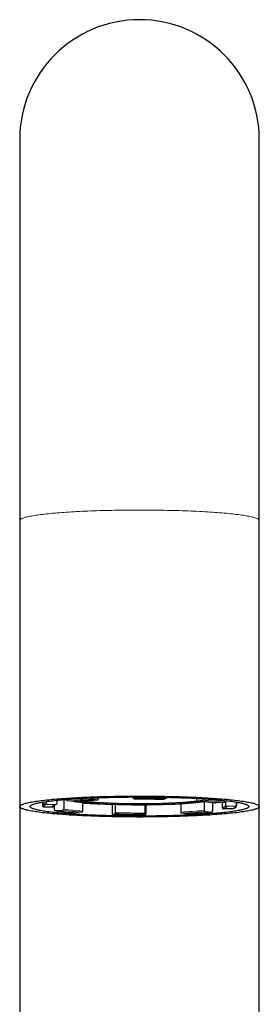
# Model space of a CAD drawing. Header units: millimetres. Extents: x 8 to 776, y 12 to 790.
# Tile 13 of 16: x 385 to 408, y 695 to 790. Entities that reach past the tile are written whole.
import ezdxf

# ---------------------------------------------------------------- set-up
doc = ezdxf.new("R2010")
doc.units = ezdxf.units.MM

msp = doc.modelspace()

# ---------------------------------------------------------------- linework, layer by layer
at = {"color": 7, "linetype": 'Continuous', "lineweight": 30}
for p, q in [((384.646, 778.276), (384.646, 741.776)), ((407.596, 741.776), (407.596, 778.276)), ((384.646, 741.776), (384.646, 714.381)), ((407.596, 714.381), (407.596, 741.776)), ((388.205, 714.981), (388.205, 714.684)), ((388.569, 715.016), (388.705, 715.023)), ((388.881, 715.044), (388.881, 714.135)), ((389.099, 715.061), (389.14, 715.047)), ((389.14, 715.064), (389.14, 715.018)), ((389.853, 714.864), (389.215, 714.913)), ((391.662, 715.211), (391.662, 715.195)), ((391.71, 715.088), (392.118, 715.022)), ((392.166, 715.23), (392.166, 715.114)), ((395.529, 715.296), (395.529, 715.293)), ((395.59, 715.11), (395.535, 715.185)), ((395.59, 715.11), (395.59, 715.11)), ((398.472, 715.082), (398.469, 715.082)), ((398.711, 715.154), (398.472, 715.082)), ((398.739, 715.269), (398.739, 715.262)), ((401.571, 715.164), (401.571, 715.023)), ((401.638, 714.93), (402.199, 714.985)), ((402.265, 715.123), (402.265, 715.092)), ((404.282, 714.956), (404.282, 714.871)), ((404.354, 714.948), (404.354, 714.527)), ((384.646, 714.381), (384.646, 639.527)), ((386.821, 714.803), (386.821, 714.481)), ((387.788, 714.335), (386.94, 714.33)), ((387.197, 714.861), (387.197, 714.71)), ((387.293, 714.608), (388.109, 714.587)), ((387.888, 714.486), (387.888, 714.435)), ((387.959, 714.526), (387.959, 714.091)), ((388.047, 713.995), (388.793, 714.031)), ((389.863, 714.864), (389.853, 714.864)), ((390.67, 714.782), (390.67, 713.939)), ((393.503, 714.596), (393.523, 714.602)), ((393.503, 714.596), (393.503, 713.7)), ((393.798, 714.594), (393.798, 713.788)), ((396.646, 714.561), (396.646, 713.76)), ((396.713, 714.561), (396.713, 713.669)), ((400.076, 714.665), (400.076, 713.847)), ((402.314, 714.87), (402.314, 714.004)), ((403.102, 714.781), (403.102, 713.943)), ((403.449, 714.731), (403.433, 714.732)), ((404.195, 714.767), (403.449, 714.731)), ((404.037, 714.76), (404.037, 714.278)), ((404.949, 714.154), (404.133, 714.175)), ((404.454, 714.428), (405.302, 714.432)), ((405.402, 714.806), (405.402, 714.533)), ((405.421, 714.481), (405.421, 714.803)), ((407.596, 639.747), (407.596, 714.381)), ((390.043, 713.777), (390.035, 713.777)), ((390.604, 713.833), (390.043, 713.777)), ((393.531, 713.609), (393.77, 713.68)), ((396.652, 713.652), (396.706, 713.578)), ((400.532, 713.675), (400.124, 713.74)), ((400.536, 713.674), (400.532, 713.675)), ((402.389, 713.898), (403.027, 713.849))]:
    msp.add_line(p, q, dxfattribs=at)
at = {"color": 8, "linetype": 'Continuous', "lineweight": 0}
msp.add_line((388.705, 715.023), (388.683, 715.026), dxfattribs=at)
at = {"color": 8, "linetype": 'Continuous', "lineweight": 0, "flags": 128}
for points in [[(384.646, 741.776), (384.65, 741.802), (384.662, 741.828), (384.681, 741.854), (384.709, 741.881), (384.744, 741.907), (384.787, 741.933), (384.838, 741.959), (384.897, 741.984), (384.963, 742.01), (385.037, 742.036), (385.118, 742.061), (385.207, 742.086), (385.304, 742.111), (385.408, 742.135), (385.519, 742.16), (385.638, 742.184), (385.764, 742.208), (385.897, 742.231), (386.036, 742.255), (386.183, 742.278), (386.337, 742.3), (386.497, 742.323), (386.664, 742.344), (386.837, 742.366), (387.017, 742.387), (387.203, 742.408), (387.395, 742.428), (387.593, 742.448), (387.797, 742.467), (388.007, 742.486), (388.222, 742.504), (388.443, 742.522), (388.668, 742.539), (388.899, 742.556), (389.135, 742.572), (389.376, 742.588), (389.621, 742.603), (389.871, 742.618), (390.125, 742.632), (390.383, 742.645), (390.645, 742.658), (390.911, 742.67), (391.181, 742.682), (391.454, 742.693), (391.73, 742.703), (392.009, 742.713), (392.29, 742.722), (392.575, 742.731), (392.862, 742.738), (393.151, 742.746), (393.442, 742.752), (393.735, 742.758), (394.03, 742.763), (394.326, 742.767), (394.623, 742.771), (394.921, 742.774), (395.221, 742.777), (395.52, 742.778), (395.82, 742.779), (396.121, 742.78), (396.421, 742.779), (396.721, 742.778), (397.021, 742.777), (397.32, 742.774), (397.619, 742.771), (397.916, 742.767), (398.212, 742.763), (398.507, 742.758), (398.8, 742.752), (399.091, 742.746), (399.38, 742.738), (399.667, 742.731), (399.951, 742.722), (400.233, 742.713), (400.512, 742.703), (400.788, 742.693), (401.061, 742.682), (401.33, 742.67), (401.596, 742.658), (401.858, 742.645), (402.117, 742.632), (402.371, 742.618), (402.62, 742.603), (402.866, 742.588), (403.106, 742.572), (403.342, 742.556), (403.573, 742.539), (403.799, 742.522), (404.02, 742.504), (404.235, 742.486), (404.445, 742.467), (404.648, 742.448), (404.847, 742.428), (405.039, 742.408), (405.225, 742.387), (405.404, 742.366), (405.578, 742.344), (405.745, 742.323), (405.905, 742.3), (406.059, 742.278), (406.205, 742.255), (406.345, 742.231), (406.478, 742.208), (406.604, 742.184), (406.722, 742.16), (406.834, 742.135), (406.938, 742.111), (407.034, 742.086), (407.123, 742.061), (407.205, 742.036), (407.279, 742.01), (407.345, 741.984), (407.404, 741.959), (407.455, 741.933), (407.498, 741.907), (407.533, 741.881), (407.56, 741.854), (407.58, 741.828), (407.592, 741.802), (407.596, 741.776), (407.596, 741.776)], [(386.821, 714.481), (386.822, 714.496), (386.828, 714.512), (386.837, 714.529), (386.851, 714.546), (386.868, 714.562), (386.889, 714.579), (386.914, 714.596), (386.943, 714.612), (386.976, 714.629), (387.012, 714.645), (387.053, 714.661), (387.097, 714.678), (387.145, 714.694), (387.197, 714.71)], [(387.293, 714.608), (387.242, 714.592), (387.194, 714.576), (387.15, 714.56), (387.11, 714.544), (387.074, 714.527), (387.042, 714.511), (387.013, 714.495), (386.988, 714.478), (386.967, 714.462), (386.95, 714.446), (386.937, 714.429), (386.928, 714.413), (386.922, 714.396), (386.921, 714.379), (386.923, 714.363), (386.929, 714.346), (386.94, 714.33)], [(387.788, 714.335), (387.778, 714.351), (387.773, 714.366), (387.771, 714.382), (387.773, 714.398), (387.779, 714.414), (387.79, 714.43), (387.804, 714.446), (387.822, 714.462), (387.844, 714.478), (387.87, 714.494), (387.9, 714.509), (387.934, 714.525), (387.972, 714.541), (388.014, 714.556), (388.059, 714.571), (388.109, 714.587)], [(404.454, 714.428), (404.464, 714.412), (404.469, 714.396), (404.471, 714.38), (404.469, 714.364), (404.462, 714.348), (404.452, 714.332), (404.438, 714.316), (404.42, 714.3), (404.397, 714.284), (404.371, 714.269), (404.341, 714.253), (404.308, 714.237), (404.27, 714.222), (404.228, 714.206), (404.182, 714.191), (404.133, 714.175)], [(404.949, 714.154), (405, 714.17), (405.048, 714.186), (405.091, 714.202), (405.131, 714.219), (405.168, 714.235), (405.2, 714.251), (405.229, 714.267), (405.253, 714.284), (405.274, 714.3), (405.291, 714.317), (405.305, 714.333), (405.314, 714.35), (405.319, 714.366), (405.321, 714.383), (405.319, 714.399), (405.312, 714.416), (405.302, 714.432)]]:
    msp.add_lwpolyline(points, dxfattribs=at)
at = {"color": 7, "linetype": 'Continuous', "lineweight": 30, "flags": 128}
for points in [[(396.121, 713.377), (395.82, 713.377), (395.52, 713.378), (395.221, 713.38), (394.921, 713.383), (394.623, 713.386), (394.326, 713.389), (394.03, 713.394), (393.735, 713.399), (393.442, 713.405), (393.151, 713.411), (392.862, 713.418), (392.575, 713.426), (392.29, 713.435), (392.009, 713.444), (391.73, 713.453), (391.454, 713.464), (391.181, 713.475), (390.911, 713.487), (390.645, 713.499), (390.383, 713.512), (390.125, 713.525), (389.871, 713.539), (389.621, 713.554), (389.376, 713.569), (389.135, 713.585), (388.899, 713.601), (388.668, 713.618), (388.443, 713.635), (388.222, 713.653), (388.007, 713.671), (387.797, 713.69), (387.593, 713.709), (387.395, 713.729), (387.203, 713.749), (387.017, 713.77), (386.837, 713.791), (386.664, 713.812), (386.497, 713.834), (386.337, 713.857), (386.183, 713.879), (386.036, 713.902), (385.897, 713.925), (385.764, 713.949), (385.638, 713.973), (385.519, 713.997), (385.408, 714.021), (385.304, 714.046), (385.207, 714.071), (385.118, 714.096), (385.037, 714.121), (384.963, 714.147), (384.897, 714.172), (384.838, 714.198), (384.787, 714.224), (384.744, 714.25), (384.709, 714.276), (384.681, 714.302), (384.662, 714.329), (384.65, 714.355), (384.646, 714.381), (384.65, 714.407), (384.662, 714.434), (384.681, 714.46), (384.709, 714.486), (384.744, 714.512), (384.787, 714.538), (384.838, 714.564), (384.897, 714.59), (384.963, 714.616), (385.037, 714.641), (385.118, 714.666), (385.207, 714.691), (385.304, 714.716), (385.408, 714.741), (385.519, 714.765), (385.638, 714.79), (385.764, 714.813), (385.897, 714.837), (386.036, 714.86), (386.183, 714.883), (386.337, 714.906), (386.497, 714.928), (386.664, 714.95), (386.837, 714.971), (387.017, 714.992), (387.203, 715.013), (387.395, 715.033), (387.593, 715.053), (387.797, 715.072), (388.007, 715.091), (388.222, 715.109), (388.443, 715.127), (388.668, 715.145), (388.899, 715.161), (389.135, 715.178), (389.376, 715.193), (389.621, 715.209), (389.871, 715.223), (390.125, 715.237), (390.383, 715.251), (390.645, 715.264), (390.911, 715.276), (391.181, 715.287), (391.454, 715.298), (391.73, 715.309), (392.009, 715.319), (392.29, 715.328), (392.575, 715.336), (392.862, 715.344), (393.151, 715.351), (393.442, 715.357), (393.735, 715.363), (394.03, 715.368), (394.326, 715.373), (394.623, 715.377), (394.921, 715.38), (395.221, 715.382), (395.52, 715.384), (395.82, 715.385), (396.121, 715.385), (396.421, 715.385), (396.721, 715.384), (397.021, 715.382), (397.32, 715.38), (397.619, 715.377), (397.916, 715.373), (398.212, 715.368), (398.507, 715.363), (398.8, 715.357), (399.091, 715.351), (399.38, 715.344), (399.667, 715.336), (399.951, 715.328), (400.233, 715.319), (400.512, 715.309), (400.788, 715.298), (401.061, 715.287), (401.33, 715.276), (401.596, 715.264), (401.858, 715.251), (402.117, 715.237), (402.371, 715.223), (402.62, 715.209), (402.866, 715.193), (403.106, 715.178), (403.342, 715.161), (403.573, 715.145), (403.799, 715.127), (404.02, 715.109), (404.235, 715.091), (404.445, 715.072), (404.648, 715.053), (404.847, 715.033), (405.039, 715.013), (405.225, 714.992), (405.404, 714.971), (405.578, 714.95), (405.745, 714.928), (405.905, 714.906), (406.059, 714.883), (406.205, 714.86), (406.345, 714.837), (406.478, 714.813), (406.604, 714.79), (406.722, 714.765), (406.834, 714.741), (406.938, 714.716), (407.034, 714.691), (407.123, 714.666), (407.205, 714.641), (407.279, 714.616), (407.345, 714.59), (407.404, 714.564), (407.455, 714.538), (407.498, 714.512), (407.533, 714.486), (407.56, 714.46), (407.58, 714.434), (407.592, 714.407), (407.596, 714.381), (407.592, 714.355), (407.58, 714.329), (407.56, 714.302), (407.533, 714.276), (407.498, 714.25), (407.455, 714.224), (407.404, 714.198), (407.345, 714.172), (407.279, 714.147), (407.205, 714.121), (407.123, 714.096), (407.034, 714.071), (406.938, 714.046), (406.834, 714.021), (406.722, 713.997), (406.604, 713.973), (406.478, 713.949), (406.345, 713.925), (406.205, 713.902), (406.059, 713.879), (405.905, 713.857), (405.745, 713.834), (405.578, 713.812), (405.404, 713.791), (405.225, 713.77), (405.039, 713.749), (404.847, 713.729), (404.648, 713.709), (404.445, 713.69), (404.235, 713.671), (404.02, 713.653), (403.799, 713.635), (403.573, 713.618), (403.342, 713.601), (403.106, 713.585), (402.866, 713.569), (402.62, 713.554), (402.371, 713.539), (402.117, 713.525), (401.858, 713.512), (401.596, 713.499), (401.33, 713.487), (401.061, 713.475), (400.788, 713.464), (400.512, 713.453), (400.233, 713.444), (399.951, 713.435), (399.667, 713.426), (399.38, 713.418), (399.091, 713.411), (398.8, 713.405), (398.507, 713.399), (398.212, 713.394), (397.916, 713.389), (397.619, 713.386), (397.32, 713.383), (397.021, 713.38), (396.721, 713.378), (396.421, 713.377), (396.121, 713.377)], [(396.121, 715.298), (396.395, 715.297), (396.669, 715.296), (396.943, 715.295), (397.216, 715.293), (397.488, 715.29), (397.76, 715.286), (398.03, 715.282), (398.299, 715.278), (398.566, 715.272), (398.832, 715.266), (399.096, 715.26), (399.358, 715.253), (399.617, 715.245), (399.875, 715.237), (400.129, 715.228), (400.381, 715.218), (400.63, 715.208), (400.876, 715.198), (401.119, 715.187), (401.358, 715.175), (401.594, 715.163), (401.826, 715.15), (402.054, 715.136), (402.278, 715.123), (402.498, 715.108), (402.713, 715.093), (402.924, 715.078), (403.13, 715.062), (403.331, 715.046), (403.528, 715.029), (403.719, 715.012), (403.905, 714.994), (404.086, 714.976), (404.261, 714.958), (404.431, 714.939), (404.595, 714.92), (404.754, 714.9), (404.906, 714.88), (405.052, 714.86), (405.192, 714.839), (405.326, 714.818), (405.454, 714.797), (405.575, 714.776), (405.69, 714.754), (405.799, 714.732), (405.9, 714.71), (405.995, 714.687), (406.083, 714.664), (406.164, 714.641), (406.239, 714.618), (406.306, 714.595), (406.367, 714.572), (406.42, 714.548), (406.467, 714.525), (406.506, 714.501), (406.538, 714.477), (406.564, 714.453), (406.582, 714.429), (406.592, 714.405), (406.596, 714.381), (406.592, 714.357), (406.582, 714.333), (406.564, 714.309), (406.538, 714.285), (406.506, 714.261), (406.467, 714.238), (406.42, 714.214), (406.367, 714.191), (406.306, 714.167), (406.239, 714.144), (406.164, 714.121), (406.083, 714.098), (405.995, 714.075), (405.9, 714.053), (405.799, 714.03), (405.69, 714.008), (405.575, 713.987), (405.454, 713.965), (405.326, 713.944), (405.192, 713.923), (405.052, 713.902), (404.906, 713.882), (404.754, 713.862), (404.595, 713.842), (404.431, 713.823), (404.261, 713.804), (404.086, 713.786), (403.905, 713.768), (403.719, 713.75), (403.528, 713.733), (403.331, 713.716), (403.13, 713.7), (402.924, 713.684), (402.713, 713.669), (402.498, 713.654), (402.278, 713.64), (402.054, 713.626), (401.826, 713.612), (401.594, 713.6), (401.358, 713.587), (401.119, 713.576), (400.876, 713.564), (400.63, 713.554), (400.381, 713.544), (400.129, 713.534), (399.875, 713.525), (399.617, 713.517), (399.358, 713.509), (399.096, 713.502), (398.832, 713.496), (398.566, 713.49), (398.299, 713.485), (398.03, 713.48), (397.76, 713.476), (397.488, 713.472), (397.216, 713.47), (396.943, 713.467), (396.669, 713.466), (396.395, 713.465), (396.121, 713.465), (395.847, 713.465), (395.573, 713.466), (395.299, 713.467), (395.026, 713.47), (394.754, 713.472), (394.482, 713.476), (394.212, 713.48), (393.943, 713.485), (393.676, 713.49), (393.41, 713.496), (393.146, 713.502), (392.884, 713.509), (392.624, 713.517), (392.367, 713.525), (392.112, 713.534), (391.86, 713.544), (391.611, 713.554), (391.365, 713.564), (391.123, 713.576), (390.883, 713.587), (390.648, 713.6), (390.416, 713.612), (390.188, 713.626), (389.964, 713.64), (389.744, 713.654), (389.529, 713.669), (389.318, 713.684), (389.112, 713.7), (388.91, 713.716), (388.714, 713.733), (388.523, 713.75), (388.336, 713.768), (388.156, 713.786), (387.98, 713.804), (387.81, 713.823), (387.646, 713.842), (387.488, 713.862), (387.336, 713.882), (387.189, 713.902), (387.049, 713.923), (386.915, 713.944), (386.788, 713.965), (386.666, 713.987), (386.551, 714.008), (386.443, 714.03), (386.342, 714.053), (386.247, 714.075), (386.159, 714.098), (386.077, 714.121), (386.003, 714.144), (385.935, 714.167), (385.875, 714.191), (385.821, 714.214), (385.775, 714.238), (385.735, 714.261), (385.703, 714.285), (385.678, 714.309), (385.66, 714.333), (385.649, 714.357), (385.646, 714.381), (385.649, 714.405), (385.66, 714.429), (385.678, 714.453), (385.703, 714.477), (385.735, 714.501), (385.775, 714.525), (385.821, 714.548), (385.875, 714.572), (385.935, 714.595), (386.003, 714.618), (386.077, 714.641), (386.159, 714.664), (386.247, 714.687), (386.342, 714.71), (386.443, 714.732), (386.551, 714.754), (386.666, 714.776), (386.788, 714.797), (386.915, 714.818), (387.049, 714.839), (387.189, 714.86), (387.336, 714.88), (387.488, 714.9), (387.646, 714.92), (387.81, 714.939), (387.98, 714.958), (388.156, 714.976), (388.336, 714.994), (388.523, 715.012), (388.714, 715.029), (388.91, 715.046), (389.112, 715.062), (389.318, 715.078), (389.529, 715.093), (389.744, 715.108), (389.964, 715.123), (390.188, 715.136), (390.416, 715.15), (390.648, 715.163), (390.883, 715.175), (391.123, 715.187), (391.365, 715.198), (391.611, 715.208), (391.86, 715.218), (392.112, 715.228), (392.367, 715.237), (392.624, 715.245), (392.884, 715.253), (393.146, 715.26), (393.41, 715.266), (393.676, 715.272), (393.943, 715.278), (394.212, 715.282), (394.482, 715.286), (394.754, 715.29), (395.026, 715.293), (395.299, 715.295), (395.573, 715.296), (395.847, 715.297), (396.121, 715.298)], [(388.753, 715.033), (388.73, 715.026), (388.705, 715.023)], [(392.118, 715.022), (392.127, 715.023), (392.136, 715.027), (392.144, 715.035), (392.152, 715.046), (392.157, 715.06), (392.162, 715.077), (392.165, 715.095), (392.166, 715.114)], [(401.571, 715.023), (401.573, 715.003), (401.577, 714.985), (401.583, 714.968), (401.591, 714.954), (401.601, 714.943), (401.612, 714.935), (401.625, 714.93), (401.638, 714.93)], [(404.977, 714.158), (404.967, 714.156), (404.949, 714.154)], [(393.503, 713.7), (393.503, 713.681), (393.505, 713.662), (393.507, 713.646), (393.511, 713.632), (393.515, 713.621), (393.52, 713.613), (393.525, 713.609), (393.531, 713.609)]]:
    msp.add_lwpolyline(points, dxfattribs=at)
at = {"color": 7, "linetype": 'Continuous', "lineweight": 30}
for centre, radius, start, end in [((396.121, 778.276), 11.475, 0, 180), ((389.238, 715.009), 0.0984, 174.34939, 256.5695), ((396.121, 774.361), 59.699, 264.62999, 275.37007), ((391.767, 715.177), 0.106, 170.39944, 237.75389), ((396.061, 715.27), 0.533, 177.51218, 189.20976), ((398.6, 715.24), 0.141, 322.10373, 8.67815), ((402.167, 715.079), 0.0987, 288.82131, 7.39905), ((386.939, 714.429), 0.0992, 216.13791, 270.38955), ((387.298, 714.708), 0.101, 179.22723, 267.22986), ((387.787, 714.435), 0.1, 270.32194, 359.89345), ((388.048, 714.084), 0.0892, 175.98092, 269.22785), ((388.11, 714.682), 0.095, 269.38107, 1.32976), ((388.781, 714.13), 0.0997, 276.81289, 2.76748), ((396.121, 769.432), 54.879, 263.68689, 276.31319), ((395.355, 790.858), 76.285, 266.47906, 268.60846), ((396.378, 805.827), 91.261, 270.89844, 272.32254), ((402.412, 713.994), 0.0984, 174.34939, 256.5695), ((404.138, 714.276), 0.101, 179.22723, 267.22986), ((404.183, 714.866), 0.0997, 276.81289, 2.76748), ((404.453, 714.527), 0.0991, 179.99767, 270.42741), ((405.302, 714.533), 0.1, 270.32194, 359.89345), ((390.572, 713.926), 0.0987, 288.82131, 7.39905), ((393.659, 713.767), 0.141, 322.10373, 8.67815), ((397.178, 713.737), 0.533, 177.51218, 189.20976), ((396.433, 713.643), 0.281, 346.65135, 5.33886), ((400.181, 713.83), 0.106, 170.39944, 237.75389), ((403.02, 713.931), 0.0824, 274.54347, 8.13816)]:
    msp.add_arc(centre, radius, start, end, dxfattribs=at)
at = {"color": 8, "linetype": 'Continuous', "lineweight": 0}
for centre, radius, start, end in [((393.924, 664.751), 50.494, 92.56773, 95.4373), ((393.929, 665.458), 49.679, 92.55986, 95.44518), ((394.14, 669.852), 45.215, 92.56389, 95.44114), ((396.127, 611.921), 103.373, 88.55227, 90.33162), ((396.127, 612.846), 102.34, 88.55295, 90.33094), ((396.126, 622.248), 92.864, 88.55276, 90.33114), ((400.017, 691.746), 23.241, 81.50912, 86.00192), ((400.402, 689.33), 25.718, 81.51888, 85.99216), ((400.472, 689.378), 25.777, 81.49969, 86.01135), ((387.951, 714.484), 0.0805, 188.38054, 217.9974), ((391.84, 739.432), 25.718, 261.51888, 265.99216), ((392.225, 737.017), 23.241, 261.50912, 266.00192), ((392.271, 736.845), 22.962, 261.50912, 266.00192), ((396.121, 770.851), 56.312, 263.73799, 276.26205), ((398.078, 758.476), 44.674, 272.56389, 275.44114), ((404.005, 714.715), 0.438, 274.21426, 326.44161), ((405.335, 714.479), 0.0857, 1.25148, 38.74861), ((396.115, 815.916), 102.34, 268.55295, 270.33094), ((396.115, 806.514), 92.864, 268.55276, 270.33114), ((396.116, 805.511), 91.752, 268.55276, 270.33114), ((398.101, 758.91), 45.215, 272.56389, 275.44114), ((398.313, 763.304), 49.679, 272.55986, 275.44518)]:
    msp.add_arc(centre, radius, start, end, dxfattribs=at)
at = {"color": 7, "linetype": 'Continuous', "lineweight": 30}
for points, knots in [([(389.863, 714.864), (389.882, 714.866), (389.94, 714.872), (390.037, 714.881), (390.154, 714.892), (390.274, 714.902), (390.396, 714.912), (390.521, 714.922), (390.648, 714.932), (390.778, 714.942), (390.909, 714.951), (391.043, 714.961), (391.179, 714.97), (391.318, 714.978), (391.458, 714.987), (391.6, 714.995), (391.744, 715.003), (391.89, 715.011), (392.016, 715.017), (392.094, 715.021), (392.122, 715.022)], [0, 0, 0, 0, 0.030809, 0.08924, 0.147681, 0.206134, 0.264598, 0.323071, 0.381553, 0.440043, 0.49854, 0.557044, 0.615554, 0.67407, 0.73259, 0.791115, 0.849645, 0.908179, 0.966716, 1, 1, 1, 1]), ([(395.59, 715.11), (395.62, 715.11), (395.707, 715.111), (395.85, 715.111), (396.02, 715.111), (396.191, 715.111), (396.361, 715.111), (396.532, 715.111), (396.702, 715.11), (396.872, 715.108), (397.042, 715.107), (397.211, 715.105), (397.38, 715.103), (397.548, 715.101), (397.716, 715.098), (397.883, 715.095), (398.049, 715.092), (398.214, 715.088), (398.354, 715.085), (398.439, 715.083), (398.469, 715.082)], [0, 0, 0, 0, 0.030816, 0.08937, 0.147925, 0.20648, 0.265035, 0.32359, 0.382145, 0.4407, 0.499254, 0.557808, 0.616361, 0.674914, 0.733466, 0.792018, 0.850569, 0.909119, 0.967668, 1, 1, 1, 1]), ([(401.63, 714.929), (401.652, 714.928), (401.717, 714.923), (401.822, 714.914), (401.945, 714.904), (402.066, 714.893), (402.184, 714.883), (402.299, 714.872), (402.412, 714.861), (402.522, 714.849), (402.629, 714.838), (402.734, 714.826), (402.835, 714.814), (402.934, 714.802), (403.03, 714.79), (403.123, 714.778), (403.214, 714.765), (403.301, 714.753), (403.373, 714.742), (403.417, 714.735), (403.433, 714.732)], [0, 0, 0, 0, 0.030825, 0.089333, 0.147833, 0.206325, 0.264808, 0.323279, 0.381739, 0.440185, 0.498617, 0.557033, 0.615431, 0.673808, 0.732162, 0.790491, 0.84879, 0.907056, 0.965284, 1, 1, 1, 1]), ([(386.821, 714.481), (386.821, 714.477), (386.821, 714.465), (386.824, 714.445), (386.831, 714.422), (386.84, 714.399), (386.85, 714.383), (386.857, 714.373), (386.859, 714.371)], [0, 0, 0, 0, 0.095134, 0.292379, 0.490844, 0.694902, 0.909278, 1, 1, 1, 1]), ([(387.868, 714.468), (387.868, 714.468), (387.868, 714.467), (387.869, 714.469), (387.873, 714.474), (387.88, 714.48), (387.89, 714.488), (387.903, 714.497), (387.92, 714.507), (387.941, 714.518), (387.965, 714.529), (387.993, 714.541), (388.025, 714.554), (388.061, 714.566), (388.098, 714.579), (388.125, 714.587), (388.137, 714.591)], [0, 0, 0, 0, 0.012204, 0.083823, 0.15389, 0.224188, 0.295758, 0.369091, 0.444312, 0.521355, 0.600058, 0.680216, 0.761617, 0.844064, 0.92738, 1, 1, 1, 1]), ([(388.031, 713.996), (388.047, 713.994), (388.091, 713.987), (388.167, 713.975), (388.26, 713.961), (388.356, 713.948), (388.455, 713.935), (388.557, 713.922), (388.662, 713.909), (388.769, 713.896), (388.879, 713.884), (388.992, 713.871), (389.108, 713.859), (389.226, 713.847), (389.346, 713.836), (389.47, 713.824), (389.595, 713.813), (389.724, 713.802), (389.854, 713.791), (389.958, 713.783), (390.019, 713.778), (390.035, 713.777)], [0, 0, 0, 0, 0.02937, 0.085495, 0.141587, 0.197643, 0.253668, 0.309665, 0.365638, 0.42159, 0.477524, 0.53344, 0.589341, 0.645228, 0.701104, 0.756968, 0.812823, 0.868668, 0.924506, 0.980336, 1, 1, 1, 1]), ([(389.948, 714.872), (389.958, 714.871), (389.995, 714.865), (390.064, 714.855), (390.154, 714.843), (390.247, 714.831), (390.342, 714.819), (390.44, 714.807), (390.541, 714.796), (390.643, 714.785), (390.749, 714.774), (390.856, 714.763), (390.966, 714.753), (391.079, 714.743), (391.194, 714.733), (391.311, 714.723), (391.43, 714.714), (391.551, 714.705), (391.675, 714.696), (391.801, 714.687), (391.928, 714.679), (392.058, 714.671), (392.189, 714.663), (392.323, 714.656), (392.458, 714.648), (392.595, 714.641), (392.733, 714.635), (392.874, 714.628), (393.015, 714.622), (393.159, 714.616), (393.303, 714.61), (393.449, 714.605), (393.596, 714.6), (393.745, 714.595), (393.894, 714.591), (394.045, 714.586), (394.197, 714.582), (394.349, 714.579), (394.503, 714.576), (394.657, 714.573), (394.812, 714.57), (394.967, 714.567), (395.123, 714.565), (395.28, 714.564), (395.436, 714.562), (395.594, 714.561), (395.751, 714.56), (395.909, 714.559), (396.067, 714.559), (396.224, 714.559), (396.382, 714.56), (396.54, 714.56), (396.697, 714.561), (396.854, 714.563), (397.011, 714.564), (397.168, 714.566), (397.323, 714.568), (397.479, 714.571), (397.633, 714.573), (397.787, 714.577), (397.94, 714.58), (398.093, 714.584), (398.244, 714.588), (398.394, 714.592), (398.543, 714.597), (398.691, 714.601), (398.838, 714.607), (398.984, 714.612), (399.128, 714.618), (399.27, 714.624), (399.412, 714.63), (399.551, 714.637), (399.689, 714.643), (399.826, 714.651), (399.96, 714.658), (400.093, 714.666), (400.224, 714.673), (400.353, 714.682), (400.48, 714.69), (400.604, 714.699), (400.727, 714.708), (400.848, 714.717), (400.966, 714.726), (401.082, 714.736), (401.196, 714.746), (401.308, 714.756), (401.417, 714.766), (401.524, 714.777), (401.628, 714.788), (401.73, 714.799), (401.829, 714.81), (401.926, 714.822), (402.02, 714.834), (402.111, 714.846), (402.2, 714.858), (402.261, 714.867), (402.291, 714.872), (402.294, 714.872)], [0, 0, 0, 0, 0.00376, 0.014817, 0.025819, 0.036776, 0.047693, 0.058577, 0.069433, 0.080263, 0.091071, 0.101861, 0.112633, 0.12339, 0.134134, 0.144866, 0.155587, 0.166299, 0.177002, 0.187698, 0.198386, 0.209068, 0.219745, 0.230416, 0.241082, 0.251744, 0.262402, 0.273056, 0.283707, 0.294355, 0.305, 0.315643, 0.326283, 0.336921, 0.347558, 0.358192, 0.368825, 0.379456, 0.390087, 0.400716, 0.411344, 0.421971, 0.432597, 0.443223, 0.453848, 0.464472, 0.475096, 0.48572, 0.496344, 0.506968, 0.517591, 0.528215, 0.538839, 0.549463, 0.560088, 0.570713, 0.581338, 0.591965, 0.602592, 0.61322, 0.623849, 0.634479, 0.64511, 0.655743, 0.666378, 0.677014, 0.687652, 0.698292, 0.708934, 0.719579, 0.730227, 0.740877, 0.751531, 0.762188, 0.772849, 0.783515, 0.794185, 0.80486, 0.81554, 0.826227, 0.836921, 0.847622, 0.858331, 0.869049, 0.879777, 0.890517, 0.901269, 0.912035, 0.922817, 0.933618, 0.944438, 0.955282, 0.966152, 0.977052, 0.987988, 0.998965, 1, 1, 1, 1]), ([(404.373, 714.468), (404.373, 714.468), (404.374, 714.467), (404.374, 714.468), (404.374, 714.468)], [0, 0, 0, 0, 0.90615, 1, 1, 1, 1]), ([(404.977, 714.158), (404.986, 714.161), (405.013, 714.169), (405.056, 714.183), (405.103, 714.199), (405.148, 714.217), (405.19, 714.234), (405.228, 714.252), (405.265, 714.272), (405.298, 714.292), (405.327, 714.313), (405.352, 714.335), (405.372, 714.356), (405.388, 714.377), (405.401, 714.398), (405.41, 714.42), (405.417, 714.443), (405.421, 714.464), (405.42, 714.476), (405.42, 714.481)], [0, 0, 0, 0, 0.035741, 0.10581, 0.17619, 0.247117, 0.318734, 0.391218, 0.46475, 0.539422, 0.614915, 0.68003, 0.739007, 0.792322, 0.841202, 0.886885, 0.930458, 0.976631, 1, 1, 1, 1]), ([(393.528, 713.608), (393.558, 713.608), (393.646, 713.605), (393.792, 713.602), (393.966, 713.598), (394.141, 713.595), (394.316, 713.591), (394.492, 713.588), (394.669, 713.586), (394.846, 713.583), (395.024, 713.581), (395.202, 713.58), (395.381, 713.578), (395.56, 713.577), (395.739, 713.576), (395.918, 713.576), (396.098, 713.576), (396.277, 713.576), (396.456, 713.576), (396.599, 713.577), (396.683, 713.577), (396.707, 713.577)], [0, 0, 0, 0, 0.029359, 0.085147, 0.140935, 0.196723, 0.252509, 0.308295, 0.36408, 0.419865, 0.475649, 0.531433, 0.587217, 0.643, 0.698783, 0.754566, 0.810349, 0.866131, 0.921914, 0.977697, 1, 1, 1, 1]), ([(400.536, 713.674), (400.564, 713.676), (400.644, 713.68), (400.775, 713.686), (400.929, 713.694), (401.081, 713.703), (401.232, 713.711), (401.38, 713.72), (401.526, 713.729), (401.671, 713.738), (401.813, 713.748), (401.953, 713.758), (402.091, 713.768), (402.227, 713.778), (402.36, 713.789), (402.491, 713.8), (402.62, 713.811), (402.746, 713.822), (402.87, 713.833), (402.966, 713.842), (403.022, 713.848), (403.037, 713.849)], [0, 0, 0, 0, 0.029354, 0.085147, 0.140942, 0.196741, 0.252542, 0.308346, 0.364154, 0.419966, 0.475781, 0.531601, 0.587426, 0.643256, 0.699092, 0.754934, 0.810783, 0.866639, 0.922504, 0.978377, 1, 1, 1, 1])]:
    msp.add_open_spline(points, degree=3, knots=knots, dxfattribs=at)

doc.saveas('drawing.dxf')
